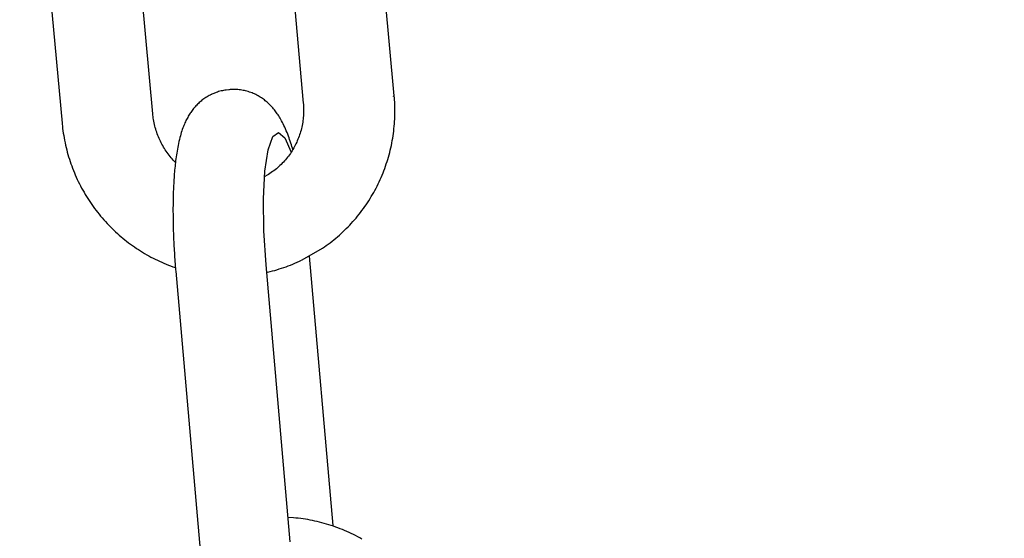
# Model space of a CAD drawing. Extents: x -169 to 6736, y -208 to 3022.
# Tile 160 of 256: x 1710.04 to 1711.31, y 412.966 to 413.635. Entities that reach past the tile are written whole.
import ezdxf

# ---------------------------------------------------------------- set-up
doc = ezdxf.new("R2010")
doc.units = 0
doc.header["$MEASUREMENT"] = 0
doc.header["$PDSIZE"] = 1
doc.layers.get('DEFPOINTS').update_dxf_attribs({"linetype": 'CONTINUOUS'})
doc.layers.add('DIM', color=3, linetype='CONTINUOUS')
doc.layers.add('SPILL-BUCKET', color=1, linetype='CONTINUOUS')
doc.styles.add('SIMPLEX', font='simplex')
doc.dimstyles.new('DIM64', dxfattribs={"dimscale": 64, "dimtxt": 0.09375, "dimasz": 0.09375, "dimexe": 0.0625, "dimexo": 0.0625, "dimgap": 0.046875, "dimtad": 1, "dimdec": 4, "dimzin": 3, "dimdsep": 46, "dimlunit": 4, "dimtxsty": 'SIMPLEX', "dimcen": 0, "dimclrd": 256, "dimclre": 256, "dimclrt": 256, "dimadec": 0, "dimazin": 0, "dimtfac": 1, "dimtdec": 4, "dimtmove": 0, "dimatfit": 3, "dimfxl": 1, "dimfrac": 2, "dimtolj": 1, "dimtzin": 0, "dimarcsym": 0})

# ---------------------------------------------------------------- blocks, each defined once
blk = doc.blocks.new('*D17')
at = {"layer": 'DEFPOINTS', "color": 0, "transparency": 16777216}
for p in [(1422.4289, 414.2886), (2052.1541, 410.0074), (1422.4289, 136.5159)]:
    blk.add_point(p, dxfattribs=at)
at = {"layer": 'DIM', "lineweight": -2, "transparency": 16777216}
for p, q in [((1422.4289, 410.2886), (1422.4289, 132.5159)), ((2052.1541, 406.0074), (2052.1541, 132.5159)), ((2046.1541, 136.5159), (1428.4289, 136.5159))]:
    blk.add_line(p, q, dxfattribs=at)
at = {"layer": 'DIM', "transparency": 16777216}
for points in [[(1428.4289, 137.5159), (1428.4289, 135.5159), (1422.4289, 136.5159)], [(2046.1541, 137.5159), (2046.1541, 135.5159), (2052.1541, 136.5159)]]:
    blk.add_solid(points, dxfattribs=at)
at = {"layer": 'DIM', "transparency": 16777216, "insert": (1737.2915, 144.0873), "char_height": 6, "attachment_point": 5, "style": 'SIMPLEX'}
blk.add_mtext('\\A1;52\'-5 3/4" (F.V. TANK SLAB)', dxfattribs=at)

msp = doc.modelspace()

# ---------------------------------------------------------------- linework, layer by layer
at = {"layer": 'SPILL-BUCKET', "color": 1, "linetype": 'Continuous'}
for p, q in [((1710.52279, 413.53693), (1710.49005, 413.89687)), ((1710.37299, 413.88489), (1710.40551, 413.52742)), ((1710.21133, 413.51363), (1710.17916, 413.86725)), ((1710.06186, 413.85792), (1710.09427, 413.50165)), ((1710.27997, 413.53461), (1710.27864, 413.53374)), ((1710.28132, 413.53546), (1710.27997, 413.53461)), ((1710.2827, 413.53627), (1710.28132, 413.53546)), ((1710.28409, 413.53704), (1710.2827, 413.53627)), ((1710.2855, 413.53778), (1710.28409, 413.53704)), ((1710.28593, 413.53799), (1710.2855, 413.53778)), ((1710.28652, 413.53829), (1710.28593, 413.53799)), ((1710.28712, 413.53858), (1710.28652, 413.53829)), ((1710.28766, 413.53884), (1710.28712, 413.53858)), ((1710.29008, 413.53992), (1710.28766, 413.53884)), ((1710.29313, 413.54111), (1710.29008, 413.53992)), ((1710.29469, 413.54165), (1710.29313, 413.54111)), ((1710.29626, 413.54215), (1710.29469, 413.54165)), ((1710.29785, 413.54261), (1710.29626, 413.54215)), ((1710.29945, 413.54302), (1710.29785, 413.54261)), ((1710.30107, 413.5434), (1710.29945, 413.54302)), ((1710.3027, 413.54374), (1710.30107, 413.5434)), ((1710.30435, 413.54403), (1710.3027, 413.54374)), ((1710.30601, 413.54428), (1710.30435, 413.54403)), ((1710.30935, 413.54465), (1710.30601, 413.54428)), ((1710.3096, 413.54466), (1710.30935, 413.54465)), ((1710.30985, 413.54467), (1710.3096, 413.54466)), ((1710.31132, 413.54479), (1710.30985, 413.54469)), ((1710.31276, 413.54488), (1710.31133, 413.54478)), ((1710.3142, 413.54494), (1710.31276, 413.54488)), ((1710.3159, 413.54497), (1710.3142, 413.54494)), ((1710.31759, 413.54495), (1710.3159, 413.54497)), ((1710.3193, 413.54488), (1710.31759, 413.54495)), ((1710.321, 413.54477), (1710.3193, 413.54488)), ((1710.3227, 413.54461), (1710.321, 413.54477)), ((1710.3244, 413.54441), (1710.3227, 413.54461)), ((1710.3261, 413.54415), (1710.3244, 413.54441)), ((1710.32778, 413.54386), (1710.3261, 413.54415)), ((1710.32947, 413.54351), (1710.32778, 413.54386)), ((1710.33114, 413.54312), (1710.32947, 413.54351)), ((1710.33281, 413.54269), (1710.33114, 413.54312)), ((1710.33446, 413.54221), (1710.33281, 413.54269)), ((1710.33611, 413.54168), (1710.33446, 413.54221)), ((1710.33773, 413.54111), (1710.33611, 413.54168)), ((1710.33935, 413.5405), (1710.33773, 413.54111)), ((1710.34094, 413.53985), (1710.33935, 413.5405)), ((1710.34251, 413.53915), (1710.34094, 413.53985)), ((1710.34406, 413.53841), (1710.34251, 413.53915)), ((1710.3456, 413.53764), (1710.34406, 413.53841)), ((1710.3471, 413.53683), (1710.3456, 413.53764)), ((1710.34859, 413.53597), (1710.3471, 413.53683)), ((1710.35004, 413.53509), (1710.34859, 413.53597)), ((1710.35148, 413.53416), (1710.35004, 413.53509)), ((1710.35288, 413.53321), (1710.35148, 413.53416)), ((1710.52169, 413.53603), (1710.52195, 413.53616)), ((1710.52195, 413.53616), (1710.5226, 413.53656)), ((1710.5226, 413.53656), (1710.52279, 413.53693)), ((1710.52302, 413.5343), (1710.52279, 413.53693)), ((1710.52321, 413.53167), (1710.52302, 413.5343)), ((1710.26489, 413.52139), (1710.26393, 413.52024)), ((1710.26588, 413.52254), (1710.26489, 413.52139)), ((1710.26689, 413.52366), (1710.26588, 413.52254)), ((1710.26794, 413.52477), (1710.26689, 413.52366)), ((1710.26902, 413.52585), (1710.26794, 413.52477)), ((1710.27012, 413.52692), (1710.26902, 413.52585)), ((1710.27125, 413.52796), (1710.27012, 413.52692)), ((1710.27241, 413.52899), (1710.27125, 413.52796)), ((1710.2736, 413.52999), (1710.27241, 413.52899)), ((1710.27482, 413.53096), (1710.2736, 413.52999)), ((1710.27606, 413.53192), (1710.27482, 413.53096)), ((1710.27734, 413.53284), (1710.27606, 413.53192)), ((1710.27864, 413.53374), (1710.27734, 413.53284)), ((1710.35412, 413.53233), (1710.35288, 413.53321)), ((1710.35532, 413.53142), (1710.35412, 413.53233)), ((1710.35652, 413.53049), (1710.35532, 413.53142)), ((1710.35768, 413.52954), (1710.35652, 413.53049)), ((1710.35882, 413.52856), (1710.35768, 413.52954)), ((1710.35994, 413.52756), (1710.35882, 413.52856)), ((1710.36104, 413.52653), (1710.35994, 413.52756)), ((1710.36212, 413.5255), (1710.36104, 413.52653)), ((1710.36318, 413.52442), (1710.36212, 413.5255)), ((1710.36421, 413.52334), (1710.36318, 413.52442)), ((1710.36524, 413.52222), (1710.36421, 413.52334)), ((1710.36623, 413.52109), (1710.36524, 413.52222)), ((1710.40551, 413.52742), (1710.40559, 413.52653)), ((1710.40559, 413.52653), (1710.40566, 413.52565)), ((1710.40566, 413.52565), (1710.40579, 413.52355)), ((1710.40579, 413.52355), (1710.40588, 413.52146)), ((1710.40588, 413.52146), (1710.40592, 413.51936)), ((1710.52339, 413.52856), (1710.52321, 413.53167)), ((1710.52353, 413.52544), (1710.52339, 413.52856)), ((1710.52363, 413.52233), (1710.52353, 413.52544)), ((1710.52368, 413.51921), (1710.52363, 413.52233)), ((1710.2115, 413.5119), (1710.21133, 413.51363)), ((1710.21171, 413.51018), (1710.2115, 413.5119)), ((1710.21199, 413.5081), (1710.21171, 413.51018)), ((1710.25633, 413.50898), (1710.2556, 413.50763)), ((1710.2571, 413.51033), (1710.25633, 413.50898)), ((1710.25787, 413.51163), (1710.2571, 413.51033)), ((1710.25867, 413.51292), (1710.25787, 413.51163)), ((1710.25948, 413.51418), (1710.25867, 413.51292)), ((1710.26033, 413.51544), (1710.25948, 413.51418)), ((1710.26119, 413.51666), (1710.26033, 413.51544)), ((1710.26208, 413.51787), (1710.26119, 413.51666)), ((1710.26299, 413.51906), (1710.26208, 413.51787)), ((1710.26393, 413.52024), (1710.26299, 413.51906)), ((1710.36723, 413.51991), (1710.36623, 413.52109)), ((1710.36819, 413.51873), (1710.36723, 413.51991)), ((1710.36916, 413.51749), (1710.36819, 413.51873)), ((1710.3701, 413.51625), (1710.36916, 413.51749)), ((1710.37106, 413.51493), (1710.3701, 413.51625)), ((1710.37198, 413.51361), (1710.37106, 413.51493)), ((1710.37292, 413.51221), (1710.37198, 413.51361)), ((1710.37384, 413.5108), (1710.37292, 413.51221)), ((1710.37478, 413.50927), (1710.37384, 413.5108)), ((1710.3757, 413.50775), (1710.37478, 413.50927)), ((1710.4055, 413.5089), (1710.40528, 413.50682)), ((1710.40567, 413.51099), (1710.4055, 413.5089)), ((1710.4058, 413.51308), (1710.40567, 413.51099)), ((1710.40588, 413.51517), (1710.4058, 413.51308)), ((1710.40592, 413.51726), (1710.40588, 413.51517)), ((1710.40592, 413.51936), (1710.40592, 413.51726)), ((1710.52344, 413.50675), (1710.52356, 413.50986)), ((1710.52356, 413.50986), (1710.52365, 413.51297)), ((1710.52365, 413.51297), (1710.52369, 413.51609)), ((1710.52369, 413.51609), (1710.52368, 413.51921)), ((1710.09427, 413.50165), (1710.09446, 413.49974)), ((1710.09446, 413.49974), (1710.09465, 413.49784)), ((1710.09465, 413.49784), (1710.09501, 413.49474)), ((1710.21231, 413.50602), (1710.21199, 413.5081)), ((1710.21268, 413.50395), (1710.21231, 413.50602)), ((1710.21309, 413.50189), (1710.21268, 413.50395)), ((1710.21355, 413.49984), (1710.21309, 413.50189)), ((1710.21404, 413.49779), (1710.21355, 413.49984)), ((1710.21458, 413.49575), (1710.21404, 413.49779)), ((1710.21516, 413.49373), (1710.21458, 413.49575)), ((1710.25075, 413.49697), (1710.2501, 413.49527)), ((1710.25142, 413.49868), (1710.25075, 413.49697)), ((1710.25208, 413.50026), (1710.25142, 413.49868)), ((1710.25277, 413.50185), (1710.25208, 413.50026)), ((1710.25345, 413.50333), (1710.25277, 413.50185)), ((1710.25416, 413.50482), (1710.25345, 413.50333)), ((1710.25486, 413.50622), (1710.25416, 413.50482)), ((1710.2556, 413.50763), (1710.25486, 413.50622)), ((1710.37666, 413.50607), (1710.3757, 413.50775)), ((1710.37758, 413.5044), (1710.37666, 413.50607)), ((1710.37857, 413.50254), (1710.37758, 413.5044)), ((1710.37951, 413.50067), (1710.37857, 413.50254)), ((1710.38052, 413.4986), (1710.37951, 413.50067)), ((1710.38149, 413.49652), (1710.38052, 413.4986)), ((1710.38254, 413.49416), (1710.38149, 413.49652)), ((1710.40356, 413.49653), (1710.40309, 413.4945)), ((1710.40399, 413.49857), (1710.40356, 413.49653)), ((1710.40438, 413.50062), (1710.40399, 413.49857)), ((1710.40472, 413.50268), (1710.40438, 413.50062)), ((1710.40502, 413.50475), (1710.40472, 413.50268)), ((1710.40528, 413.50682), (1710.40502, 413.50475)), ((1710.52248, 413.49433), (1710.52279, 413.49743)), ((1710.52279, 413.49743), (1710.52305, 413.50053)), ((1710.52305, 413.50053), (1710.52326, 413.50364)), ((1710.52326, 413.50364), (1710.52344, 413.50675)), ((1710.09501, 413.49474), (1710.09542, 413.49165)), ((1710.09542, 413.49165), (1710.09587, 413.48856)), ((1710.09587, 413.48856), (1710.09636, 413.48547)), ((1710.09636, 413.48547), (1710.09689, 413.4824)), ((1710.21578, 413.49172), (1710.21516, 413.49373)), ((1710.21645, 413.48972), (1710.21578, 413.49172)), ((1710.21715, 413.48773), (1710.21645, 413.48972)), ((1710.21789, 413.48576), (1710.21715, 413.48773)), ((1710.21868, 413.48381), (1710.21789, 413.48576)), ((1710.2195, 413.48187), (1710.21868, 413.48381)), ((1710.24687, 413.48513), (1710.24625, 413.48284)), ((1710.24752, 413.48741), (1710.24687, 413.48513)), ((1710.24814, 413.48948), (1710.24752, 413.48741)), ((1710.2488, 413.49154), (1710.24814, 413.48948)), ((1710.24944, 413.4934), (1710.2488, 413.49154)), ((1710.2501, 413.49527), (1710.24944, 413.4934)), ((1710.36011, 413.46726), (1710.36602, 413.48434)), ((1710.36602, 413.48434), (1710.37334, 413.48962)), ((1710.37334, 413.48962), (1710.3815, 413.4827)), ((1710.38355, 413.49178), (1710.38254, 413.49416)), ((1710.38449, 413.48948), (1710.38355, 413.49178)), ((1710.3854, 413.48714), (1710.38449, 413.48948)), ((1710.38625, 413.48488), (1710.3854, 413.48714)), ((1710.38709, 413.48258), (1710.38625, 413.48488)), ((1710.40009, 413.48453), (1710.39937, 413.48258)), ((1710.40078, 413.48649), (1710.40009, 413.48453)), ((1710.40142, 413.48847), (1710.40078, 413.48649)), ((1710.40202, 413.49047), (1710.40142, 413.48847)), ((1710.40257, 413.49248), (1710.40202, 413.49047)), ((1710.40309, 413.4945), (1710.40257, 413.49248)), ((1710.52081, 413.482), (1710.5213, 413.48507)), ((1710.5213, 413.48507), (1710.52173, 413.48815)), ((1710.52173, 413.48815), (1710.52213, 413.49124)), ((1710.52213, 413.49124), (1710.52248, 413.49433)), ((1710.09689, 413.4824), (1710.09748, 413.47933)), ((1710.09748, 413.47933), (1710.0981, 413.47627)), ((1710.0981, 413.47627), (1710.09877, 413.47321)), ((1710.09877, 413.47321), (1710.09948, 413.47017)), ((1710.22037, 413.47995), (1710.2195, 413.48187)), ((1710.22127, 413.47804), (1710.22037, 413.47995)), ((1710.22221, 413.47616), (1710.22127, 413.47804)), ((1710.22319, 413.47429), (1710.22221, 413.47616)), ((1710.22421, 413.47245), (1710.22319, 413.47429)), ((1710.22527, 413.47063), (1710.22421, 413.47245)), ((1710.22636, 413.46882), (1710.22527, 413.47063)), ((1710.24346, 413.47032), (1710.243, 413.4678)), ((1710.24395, 413.47282), (1710.24346, 413.47032)), ((1710.24448, 413.47537), (1710.24395, 413.47282)), ((1710.24504, 413.47789), (1710.24448, 413.47537)), ((1710.24563, 413.48038), (1710.24504, 413.47789)), ((1710.24625, 413.48284), (1710.24563, 413.48038)), ((1710.3815, 413.4827), (1710.38987, 413.46411)), ((1710.38787, 413.48034), (1710.38709, 413.48258)), ((1710.38864, 413.47807), (1710.38787, 413.48034)), ((1710.38937, 413.47584), (1710.38864, 413.47807)), ((1710.39009, 413.47358), (1710.38937, 413.47584)), ((1710.39078, 413.47134), (1710.39009, 413.47358)), ((1710.39145, 413.46908), (1710.39078, 413.47134)), ((1710.39419, 413.47126), (1710.39319, 413.46944)), ((1710.39515, 413.4731), (1710.39419, 413.47126)), ((1710.39608, 413.47495), (1710.39515, 413.4731)), ((1710.39696, 413.47683), (1710.39608, 413.47495)), ((1710.3978, 413.47873), (1710.39696, 413.47683)), ((1710.39861, 413.48065), (1710.3978, 413.47873)), ((1710.39937, 413.48258), (1710.39861, 413.48065)), ((1710.51844, 413.46979), (1710.5191, 413.47282)), ((1710.5191, 413.47282), (1710.51971, 413.47587)), ((1710.51971, 413.47587), (1710.52028, 413.47893)), ((1710.52028, 413.47893), (1710.52081, 413.482)), ((1710.09948, 413.47017), (1710.10024, 413.46714)), ((1710.10024, 413.46714), (1710.10103, 413.46412)), ((1710.10103, 413.46412), (1710.10188, 413.46111)), ((1710.10188, 413.46111), (1710.10276, 413.45811)), ((1710.10276, 413.45811), (1710.10369, 413.45513)), ((1710.22749, 413.46705), (1710.22636, 413.46882)), ((1710.22866, 413.46529), (1710.22749, 413.46705)), ((1710.22986, 413.46356), (1710.22866, 413.46529)), ((1710.2311, 413.46186), (1710.22986, 413.46356)), ((1710.23237, 413.46018), (1710.2311, 413.46186)), ((1710.23368, 413.45852), (1710.23237, 413.46018)), ((1710.23501, 413.4569), (1710.23368, 413.45852)), ((1710.24145, 413.45799), (1710.24113, 413.45558)), ((1710.24181, 413.46045), (1710.24145, 413.45799)), ((1710.24218, 413.46287), (1710.24181, 413.46045)), ((1710.24258, 413.46535), (1710.24218, 413.46287)), ((1710.243, 413.4678), (1710.24258, 413.46535)), ((1710.35606, 413.43971), (1710.36011, 413.46726)), ((1710.3864, 413.45905), (1710.38515, 413.45741)), ((1710.38763, 413.46072), (1710.3864, 413.45905)), ((1710.38881, 413.46242), (1710.38763, 413.46072)), ((1710.38996, 413.46414), (1710.38881, 413.46242)), ((1710.39108, 413.46588), (1710.38996, 413.46414)), ((1710.39215, 413.46765), (1710.39108, 413.46588)), ((1710.39195, 413.46737), (1710.39145, 413.46908)), ((1710.39319, 413.46944), (1710.39215, 413.46765)), ((1710.51449, 413.45477), (1710.51537, 413.45775)), ((1710.51537, 413.45775), (1710.5162, 413.46074)), ((1710.5162, 413.46074), (1710.51699, 413.46374)), ((1710.51699, 413.46374), (1710.51774, 413.46676)), ((1710.51774, 413.46676), (1710.51844, 413.46979)), ((1710.10369, 413.45513), (1710.10466, 413.45216)), ((1710.10466, 413.45216), (1710.10567, 413.4492)), ((1710.10567, 413.4492), (1710.10673, 413.44626)), ((1710.10673, 413.44626), (1710.10782, 413.44333)), ((1710.23639, 413.4553), (1710.23501, 413.4569)), ((1710.23779, 413.45374), (1710.23639, 413.4553)), ((1710.24055, 413.45084), (1710.23779, 413.45374)), ((1710.24, 413.44588), (1710.23975, 413.44343)), ((1710.24025, 413.4483), (1710.24, 413.44588)), ((1710.24053, 413.45073), (1710.24025, 413.4483)), ((1710.24082, 413.45314), (1710.24053, 413.45073)), ((1710.24113, 413.45558), (1710.24082, 413.45314)), ((1710.37388, 413.44535), (1710.37234, 413.44399)), ((1710.3754, 413.44675), (1710.37388, 413.44535)), ((1710.37689, 413.44818), (1710.3754, 413.44675)), ((1710.37835, 413.44964), (1710.37689, 413.44818)), ((1710.37977, 413.45113), (1710.37835, 413.44964)), ((1710.38117, 413.45266), (1710.37977, 413.45113)), ((1710.38253, 413.45421), (1710.38117, 413.45266)), ((1710.38385, 413.4558), (1710.38253, 413.45421)), ((1710.38515, 413.45741), (1710.38385, 413.4558)), ((1710.51057, 413.44299), (1710.51161, 413.44591)), ((1710.51161, 413.44591), (1710.51262, 413.44885)), ((1710.51262, 413.44885), (1710.51358, 413.4518)), ((1710.51358, 413.4518), (1710.51449, 413.45477)), ((1710.10782, 413.44333), (1710.10896, 413.44042)), ((1710.10896, 413.44042), (1710.11014, 413.43752)), ((1710.11014, 413.43752), (1710.11136, 413.43464)), ((1710.11136, 413.43464), (1710.11263, 413.43178)), ((1710.23892, 413.43361), (1710.23874, 413.43113)), ((1710.23911, 413.43609), (1710.23892, 413.43361)), ((1710.23931, 413.43854), (1710.23911, 413.43609)), ((1710.23952, 413.441), (1710.23931, 413.43854)), ((1710.23975, 413.44343), (1710.23952, 413.441)), ((1710.3542, 413.40382), (1710.35606, 413.43971)), ((1710.35896, 413.43436), (1710.35569, 413.43246)), ((1710.36072, 413.43543), (1710.35896, 413.43436)), ((1710.36246, 413.43654), (1710.36072, 413.43543)), ((1710.36417, 413.43769), (1710.36246, 413.43654)), ((1710.36586, 413.43888), (1710.36417, 413.43769)), ((1710.36752, 413.4401), (1710.36586, 413.43888)), ((1710.36915, 413.44136), (1710.36752, 413.4401)), ((1710.37076, 413.44265), (1710.36915, 413.44136)), ((1710.37234, 413.44399), (1710.37076, 413.44265)), ((1710.50597, 413.43147), (1710.50718, 413.43433)), ((1710.50718, 413.43433), (1710.50835, 413.4372)), ((1710.50835, 413.4372), (1710.50948, 413.44009)), ((1710.50948, 413.44009), (1710.51057, 413.44299)), ((1710.11263, 413.43178), (1710.11393, 413.42894)), ((1710.11393, 413.42894), (1710.11527, 413.42611)), ((1710.11527, 413.42611), (1710.11666, 413.42331)), ((1710.11666, 413.42331), (1710.11808, 413.42053)), ((1710.11808, 413.42053), (1710.11954, 413.41776)), ((1710.23815, 413.42108), (1710.23803, 413.41853)), ((1710.23828, 413.42361), (1710.23815, 413.42108)), ((1710.23842, 413.42613), (1710.23828, 413.42361)), ((1710.23858, 413.42863), (1710.23842, 413.42613)), ((1710.23874, 413.43113), (1710.23858, 413.42863)), ((1710.49931, 413.41749), (1710.50072, 413.42025)), ((1710.50072, 413.42025), (1710.50209, 413.42303)), ((1710.50209, 413.42303), (1710.50343, 413.42582)), ((1710.50343, 413.42582), (1710.50472, 413.42864)), ((1710.50472, 413.42864), (1710.50597, 413.43147)), ((1710.11954, 413.41776), (1710.12105, 413.41502)), ((1710.12105, 413.41502), (1710.12259, 413.4123)), ((1710.12259, 413.4123), (1710.12417, 413.4096)), ((1710.12417, 413.4096), (1710.12578, 413.40693)), ((1710.12578, 413.40693), (1710.12744, 413.40427)), ((1710.23766, 413.40821), (1710.23759, 413.4056)), ((1710.23774, 413.41081), (1710.23766, 413.40821)), ((1710.23783, 413.4134), (1710.23774, 413.41081)), ((1710.23792, 413.41597), (1710.23783, 413.4134)), ((1710.23803, 413.41853), (1710.23792, 413.41597)), ((1710.49326, 413.40669), (1710.49483, 413.40936)), ((1710.49483, 413.40936), (1710.49636, 413.41205)), ((1710.49636, 413.41205), (1710.49785, 413.41476)), ((1710.49785, 413.41476), (1710.49931, 413.41749)), ((1710.12744, 413.40427), (1710.12914, 413.40165)), ((1710.12914, 413.40165), (1710.13087, 413.39904)), ((1710.13087, 413.39904), (1710.13264, 413.39647)), ((1710.13264, 413.39647), (1710.13444, 413.39391)), ((1710.23742, 413.39502), (1710.2374, 413.39234)), ((1710.23745, 413.39768), (1710.23742, 413.39502)), ((1710.23749, 413.40034), (1710.23745, 413.39768)), ((1710.23753, 413.40297), (1710.23749, 413.40034)), ((1710.23759, 413.4056), (1710.23753, 413.40297)), ((1710.35466, 413.36238), (1710.3542, 413.40382)), ((1710.48485, 413.39373), (1710.48661, 413.39627)), ((1710.48661, 413.39627), (1710.48833, 413.39884)), ((1710.48833, 413.39884), (1710.49001, 413.40143)), ((1710.49001, 413.40143), (1710.49165, 413.40405)), ((1710.49165, 413.40405), (1710.49326, 413.40669)), ((1710.13444, 413.39391), (1710.13628, 413.39139)), ((1710.13628, 413.39139), (1710.13816, 413.38889)), ((1710.13816, 413.38889), (1710.14007, 413.38642)), ((1710.14007, 413.38642), (1710.14202, 413.38397)), ((1710.14202, 413.38397), (1710.144, 413.38156)), ((1710.144, 413.38156), (1710.14602, 413.37917)), ((1710.2374, 413.39234), (1710.2374, 413.38965)), ((1710.2374, 413.38965), (1710.2374, 413.38695)), ((1710.2374, 413.38695), (1710.23741, 413.38424)), ((1710.23741, 413.38424), (1710.23743, 413.38152)), ((1710.23743, 413.38152), (1710.23746, 413.37879)), ((1710.47355, 413.37904), (1710.47552, 413.38141)), ((1710.47552, 413.38141), (1710.47746, 413.38382)), ((1710.47746, 413.38382), (1710.47936, 413.38626)), ((1710.47936, 413.38626), (1710.48123, 413.38872)), ((1710.48123, 413.38872), (1710.48306, 413.39121)), ((1710.48306, 413.39121), (1710.48485, 413.39373)), ((1710.14602, 413.37917), (1710.14807, 413.37681)), ((1710.14807, 413.37681), (1710.15015, 413.37448)), ((1710.15015, 413.37448), (1710.15227, 413.37218)), ((1710.15227, 413.37218), (1710.15441, 413.36992)), ((1710.15441, 413.36992), (1710.15659, 413.36768)), ((1710.23746, 413.37879), (1710.23749, 413.37605)), ((1710.23749, 413.37605), (1710.23754, 413.3733)), ((1710.23754, 413.3733), (1710.2376, 413.37054)), ((1710.2376, 413.37054), (1710.23766, 413.36777)), ((1710.4632, 413.3676), (1710.46534, 413.36983)), ((1710.46534, 413.36983), (1710.46744, 413.37208)), ((1710.46744, 413.37208), (1710.46951, 413.37437)), ((1710.46951, 413.37437), (1710.47155, 413.37669)), ((1710.47155, 413.37669), (1710.47355, 413.37904)), ((1710.15659, 413.36768), (1710.15881, 413.36548)), ((1710.15881, 413.36548), (1710.16105, 413.3633)), ((1710.16105, 413.3633), (1710.16332, 413.36116)), ((1710.16332, 413.36116), (1710.16563, 413.35906)), ((1710.16563, 413.35906), (1710.16796, 413.35699)), ((1710.16796, 413.35699), (1710.17032, 413.35495)), ((1710.23766, 413.36777), (1710.23774, 413.365)), ((1710.23774, 413.365), (1710.23782, 413.36221)), ((1710.23782, 413.36221), (1710.23792, 413.35942)), ((1710.23792, 413.35942), (1710.23802, 413.35663)), ((1710.23802, 413.35663), (1710.23813, 413.35382)), ((1710.35741, 413.31859), (1710.35466, 413.36238)), ((1710.44972, 413.35492), (1710.45204, 413.35695)), ((1710.45204, 413.35695), (1710.45434, 413.35902)), ((1710.45434, 413.35902), (1710.4566, 413.36111)), ((1710.4566, 413.36111), (1710.45883, 413.36324)), ((1710.45883, 413.36324), (1710.46103, 413.3654)), ((1710.46103, 413.3654), (1710.4632, 413.3676)), ((1710.17032, 413.35495), (1710.17271, 413.35294)), ((1710.17271, 413.35294), (1710.17513, 413.35098)), ((1710.17513, 413.35098), (1710.17758, 413.34904)), ((1710.17758, 413.34904), (1710.18005, 413.34714)), ((1710.18005, 413.34714), (1710.18255, 413.34528)), ((1710.18255, 413.34528), (1710.18508, 413.34345)), ((1710.18508, 413.34345), (1710.18763, 413.34166)), ((1710.23813, 413.35382), (1710.23825, 413.35101)), ((1710.23825, 413.35101), (1710.23838, 413.3482)), ((1710.23838, 413.3482), (1710.23852, 413.34538)), ((1710.23852, 413.34538), (1710.23866, 413.34256)), ((1710.43268, 413.3417), (1710.4352, 413.34348)), ((1710.4352, 413.34348), (1710.43769, 413.3453)), ((1710.43769, 413.3453), (1710.44015, 413.34715)), ((1710.44015, 413.34715), (1710.44258, 413.34904)), ((1710.44258, 413.34904), (1710.44499, 413.35097)), ((1710.44499, 413.35097), (1710.44737, 413.35293)), ((1710.44737, 413.35293), (1710.44972, 413.35492)), ((1710.18763, 413.34166), (1710.19021, 413.33991)), ((1710.19021, 413.33991), (1710.19281, 413.3382)), ((1710.19281, 413.3382), (1710.19544, 413.33652)), ((1710.19544, 413.33652), (1710.19808, 413.33488)), ((1710.19808, 413.33488), (1710.20076, 413.33328)), ((1710.20076, 413.33328), (1710.20345, 413.33172)), ((1710.20345, 413.33172), (1710.20616, 413.3302)), ((1710.23866, 413.34256), (1710.23882, 413.33974)), ((1710.23882, 413.33974), (1710.23898, 413.33691)), ((1710.23898, 413.33691), (1710.23916, 413.33408)), ((1710.23916, 413.33408), (1710.23934, 413.33125)), ((1710.23934, 413.33125), (1710.23953, 413.32842)), ((1710.4041, 413.32496), (1710.43014, 413.33996)), ((1710.43014, 413.33996), (1710.43268, 413.3417)), ((1710.20616, 413.3302), (1710.2089, 413.32872)), ((1710.2089, 413.32872), (1710.21166, 413.32728)), ((1710.21166, 413.32728), (1710.21443, 413.32587)), ((1710.21443, 413.32587), (1710.21723, 413.32451)), ((1710.21723, 413.32451), (1710.22005, 413.32319)), ((1710.22005, 413.32319), (1710.22288, 413.32191)), ((1710.22288, 413.32191), (1710.22573, 413.32067)), ((1710.22573, 413.32067), (1710.2286, 413.31948)), ((1710.2286, 413.31948), (1710.23148, 413.31832)), ((1710.23148, 413.31832), (1710.23438, 413.31721)), ((1710.23953, 413.32842), (1710.23972, 413.32558)), ((1710.23972, 413.32558), (1710.23993, 413.32275)), ((1710.23993, 413.32275), (1710.24015, 413.31992)), ((1710.24015, 413.31992), (1710.24037, 413.31709)), ((1710.38872, 412.96114), (1710.35741, 413.31859)), ((1710.38619, 413.31726), (1710.38907, 413.31836)), ((1710.38907, 413.31836), (1710.39193, 413.31951)), ((1710.39193, 413.31951), (1710.39477, 413.3207)), ((1710.39477, 413.3207), (1710.39759, 413.32193)), ((1710.39759, 413.32193), (1710.4004, 413.32319)), ((1710.4004, 413.32319), (1710.40318, 413.32452)), ((1710.40318, 413.32452), (1710.40327, 413.32456)), ((1710.40327, 413.32456), (1710.40336, 413.3246)), ((1710.40348, 413.32466), (1710.40374, 413.32478)), ((1710.40372, 413.32478), (1710.4041, 413.32496)), ((1710.44398, 412.98229), (1710.41354, 413.32984)), ((1710.23438, 413.31721), (1710.2373, 413.31614)), ((1710.2373, 413.31614), (1710.24053, 413.315)), ((1710.24037, 413.31709), (1710.2406, 413.31426)), ((1710.2406, 413.31426), (1710.24077, 413.31228)), ((1710.24077, 413.31228), (1710.24094, 413.3103)), ((1710.24094, 413.3103), (1710.27246, 412.95036)), ((1710.35916, 413.30911), (1710.36266, 413.30994)), ((1710.36266, 413.30994), (1710.36564, 413.31071)), ((1710.36564, 413.31071), (1710.36862, 413.31151)), ((1710.36862, 413.31151), (1710.37158, 413.31236)), ((1710.37158, 413.31236), (1710.37453, 413.31326)), ((1710.37453, 413.31326), (1710.37747, 413.31419)), ((1710.37747, 413.31419), (1710.38039, 413.31517)), ((1710.38039, 413.31517), (1710.3833, 413.31619)), ((1710.3833, 413.31619), (1710.38619, 413.31726))]:
    msp.add_line(p, q, dxfattribs=at)
at = {"layer": 'SPILL-BUCKET', "color": 1}
for p, q in [((1710.39294, 412.99204), (1710.38597, 412.99252)), ((1710.39602, 412.99176), (1710.39294, 412.99204)), ((1710.3991, 412.99143), (1710.39602, 412.99176)), ((1710.40217, 412.99106), (1710.3991, 412.99143)), ((1710.40524, 412.99065), (1710.40217, 412.99106)), ((1710.4083, 412.99019), (1710.40524, 412.99065)), ((1710.41136, 412.98968), (1710.4083, 412.99019)), ((1710.41441, 412.98913), (1710.41136, 412.98968)), ((1710.41745, 412.98854), (1710.41441, 412.98913)), ((1710.42048, 412.9879), (1710.41745, 412.98854)), ((1710.4235, 412.98722), (1710.42048, 412.9879)), ((1710.42652, 412.9865), (1710.4235, 412.98722)), ((1710.42952, 412.98572), (1710.42652, 412.9865)), ((1710.43252, 412.98491), (1710.42952, 412.98572)), ((1710.4355, 412.98406), (1710.43252, 412.98491)), ((1710.43847, 412.98316), (1710.4355, 412.98406)), ((1710.44142, 412.98221), (1710.43847, 412.98316)), ((1710.44437, 412.98123), (1710.44142, 412.98221)), ((1710.4473, 412.9802), (1710.44437, 412.98123)), ((1710.45021, 412.97913), (1710.4473, 412.9802)), ((1710.45311, 412.97802), (1710.45021, 412.97913)), ((1710.456, 412.97686), (1710.45311, 412.97802)), ((1710.45886, 412.97566), (1710.456, 412.97686)), ((1710.46171, 412.97443), (1710.45886, 412.97566)), ((1710.46455, 412.97315), (1710.46171, 412.97443)), ((1710.46736, 412.97183), (1710.46455, 412.97315)), ((1710.47016, 412.97047), (1710.46736, 412.97183)), ((1710.47294, 412.96906), (1710.47016, 412.97047)), ((1710.47569, 412.96762), (1710.47294, 412.96906)), ((1710.47843, 412.96614), (1710.47569, 412.96762)), ((1710.48115, 412.96462), (1710.47843, 412.96614))]:
    msp.add_line(p, q, dxfattribs=at)

# ---------------------------------------------------------------- dimensions: what is measured, and where the dimension line sits
at = {"layer": 'DIM'}
dim = msp.add_linear_dim(base=(1422.42894, 136.51592), p1=(2052.15406, 410.00736), p2=(1422.42894, 414.28861), angle=180, text='<> (F.V. TANK SLAB)', dimstyle='DIM64', dxfattribs=at)
dim.commit()
dim.dimension.update_dxf_attribs({"geometry": '*D17', "text_midpoint": (1737.2915, 144.08735)})

doc.saveas('drawing.dxf')
